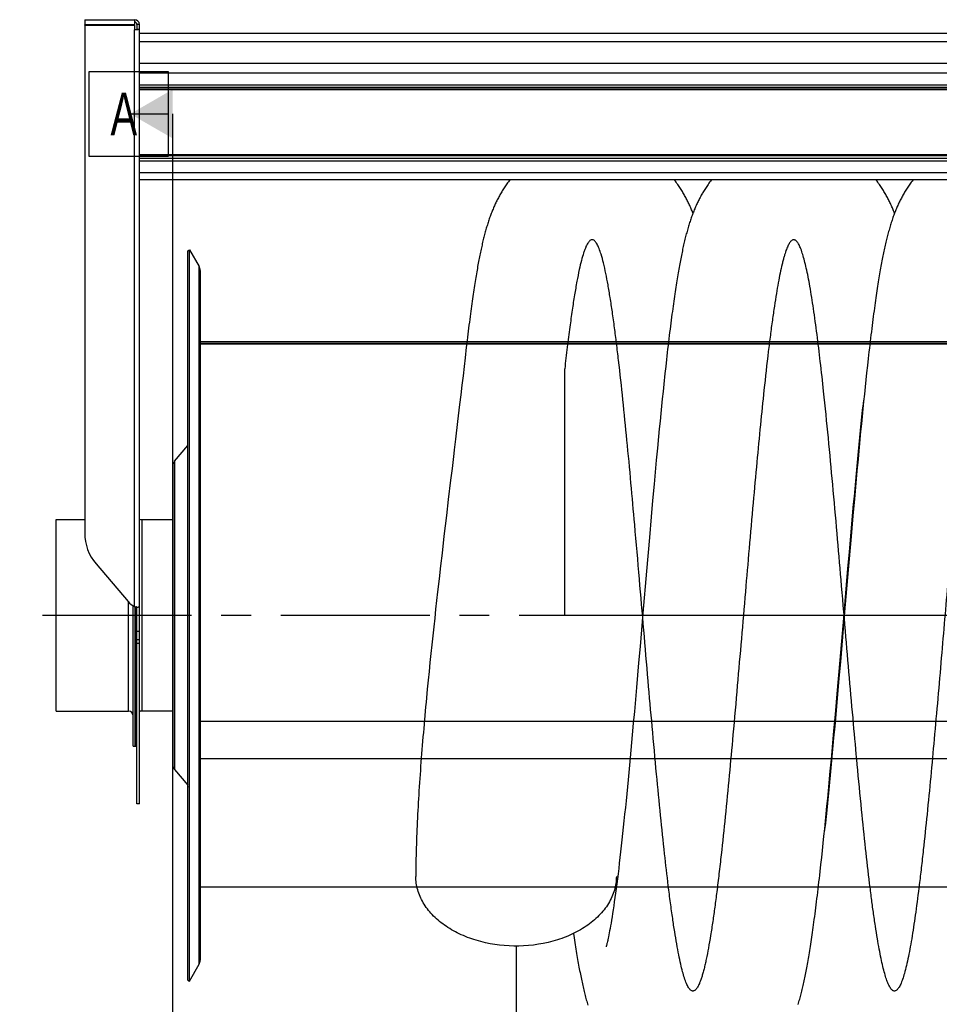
# Model space of a CAD drawing. Extents: x 0 to 594, y 0 to 420.
# Tile 13 of 19: x 229 to 305, y 255 to 336. Entities that reach past the tile are written whole.
import ezdxf

# ---------------------------------------------------------------- set-up
doc = ezdxf.new("R2010")
doc.units = 0
doc.header["$LTSCALE"] = 32.67
doc.linetypes.add('CENTER', pattern=[0.6, 0.375, -0.075, 0.075, -0.075])
for name, color, linetype in [('110528_DXF_CONTINUOUS_LINE', 7, 'CONTINUOUS'), ('110528_DXF_DIMENSION', 7, 'CONTINUOUS'), ('110534_DXF_CONTINUOUS_LINE', 7, 'CONTINUOUS'), ('110593_DXF_CONTINUOUS_LINE', 7, 'CONTINUOUS'), ('110653_DXF_CONTINUOUS_LINE', 7, 'CONTINUOUS'), ('110803_DXF_CONTINUOUS_LINE', 7, 'CONTINUOUS'), ('112850_DXF_CONTINUOUS_LINE', 7, 'CONTINUOUS'), ('ASE_125_150-10_DXF_AXIS', 7, 'CONTINUOUS'), ('HOSE_125_150DXF_CONTINUOUS', 7, 'CONTINUOUS')]:
    doc.layers.add(name, color=color, linetype=linetype)
doc.styles.get("Standard").update_dxf_attribs({"font": 'txt', "width": 0.7})

msp = doc.modelspace()

# ---------------------------------------------------------------- linework, layer by layer
at = {"layer": '110528_DXF_CONTINUOUS_LINE', "color": 7, "linetype": 'CONTINUOUS'}
for p, q in [((243.26001, 317.3611), (243.38992, 317.4361)), ((243.38992, 257.2861), (243.38992, 317.4361)), ((243.38992, 317.4361), (244.18896, 316.05213)), ((244.27604, 315.72694), (244.27604, 258.99527)), ((243.38992, 257.2861), (244.18896, 258.67008)), ((243.26001, 257.3611), (243.38992, 257.2861))]:
    msp.add_line(p, q, dxfattribs=at)
at = {"layer": '110528_DXF_CONTINUOUS_LINE', "color": 3, "linetype": 'CONTINUOUS'}
for p, q in [((243.26001, 257.3611), (243.26001, 317.3611)), ((242.18036, 300.04234), (243.26001, 301.32902)), ((242.02829, 299.62452), (242.02829, 275.09769)), ((242.18036, 274.67987), (243.26001, 273.39319))]:
    msp.add_line(p, q, dxfattribs=at)
at = {"layer": '110528_DXF_CONTINUOUS_LINE', "color": 9, "linetype": 'CONTINUOUS'}
for p, q in [((244.18896, 258.67008), (244.18896, 316.05213)), ((242.18036, 300.04234), (242.18036, 274.67987)), ((243.26001, 273.27696), (243.38992, 273.24175))]:
    msp.add_line(p, q, dxfattribs=at)
at = {"layer": '110528_DXF_CONTINUOUS_LINE', "color": 7, "linetype": 'CONTINUOUS'}
for centre, start, end in [((243.62604, 315.72713), 0, 30), ((243.62604, 258.99508), 330, 360)]:
    msp.add_arc(centre, 0.65, start, end, dxfattribs=at)
at = {"layer": '110528_DXF_CONTINUOUS_LINE', "color": 3, "linetype": 'CONTINUOUS'}
for centre, start, end in [((242.67829, 299.62452), 140, 180), ((242.67829, 275.09768), 180, 220)]:
    msp.add_arc(centre, 0.65, start, end, dxfattribs=at)
at = {"layer": '110528_DXF_DIMENSION', "color": 2, "linetype": 'CONTINUOUS'}
for p, q in [((235.15329, 325.11053), (235.15329, 332.11053)), ((235.15329, 332.11053), (241.65329, 332.11053)), ((241.65329, 332.11053), (241.65329, 325.11053)), ((238.52829, 328.61053), (241.65329, 328.61053)), ((242.02829, 246.11168), (242.02829, 328.61053)), ((241.65329, 325.11053), (235.15329, 325.11053))]:
    msp.add_line(p, q, dxfattribs=at)
msp.add_solid([(242.02829, 330.63125), (242.02829, 326.5898), (238.52829, 328.61053)], dxfattribs=at)
at = {"layer": '110534_DXF_CONTINUOUS_LINE', "color": 3, "linetype": 'CONTINUOUS'}
for p, q in [((234.77829, 336.3611), (234.77829, 335.9611)), ((234.77829, 336.3611), (238.87829, 336.3611)), ((238.87829, 336.3611), (238.87829, 335.9611)), ((234.77829, 335.9611), (238.87829, 335.9611)), ((234.77829, 335.91612), (234.77829, 294.13609)), ((234.77829, 335.91612), (238.87829, 335.91612)), ((238.87829, 335.91612), (238.87829, 335.52057)), ((239.27829, 288.03798), (239.27829, 335.9611)), ((235.71411, 291.59358), (238.34247, 288.49612)), ((238.34247, 288.49612), (238.34338, 288.49505)), ((239.27829, 271.86111), (239.27829, 288.03798))]:
    msp.add_line(p, q, dxfattribs=at)
at = {"layer": '110534_DXF_CONTINUOUS_LINE', "color": 7, "linetype": 'CONTINUOUS'}
for p, q in [((234.77829, 335.91612), (234.77829, 335.94589)), ((234.77829, 335.94589), (238.87829, 335.94589)), ((238.87829, 335.91612), (238.87829, 335.94589)), ((239.07829, 335.9611), (239.07829, 335.58011)), ((239.27829, 335.9611), (239.07829, 335.9611)), ((239.07829, 335.58011), (239.27829, 335.58011)), ((239.07829, 271.86111), (239.07829, 288.03798)), ((239.07829, 288.03798), (239.12231, 288.03796)), ((239.12231, 288.03796), (239.13763, 288.03784)), ((239.13763, 288.03784), (239.15108, 288.03763)), ((239.15108, 288.03763), (239.16252, 288.03736)), ((239.27829, 271.8611), (239.07829, 271.8611))]:
    msp.add_line(p, q, dxfattribs=at)
at = {"layer": '110534_DXF_CONTINUOUS_LINE', "color": 9, "linetype": 'CONTINUOUS'}
for p, q in [((238.87829, 288.09522), (238.87829, 335.52057)), ((239.27829, 286.04292), (239.07829, 286.04292)), ((239.27829, 285.3611), (239.07829, 285.3611)), ((239.27829, 285.05406), (239.07829, 285.05406))]:
    msp.add_line(p, q, dxfattribs=at)
at = {"layer": '110534_DXF_CONTINUOUS_LINE', "color": 7, "linetype": 'CONTINUOUS'}
msp.add_lwpolyline([(239.16252, 288.03736), (239.17186, 288.03706), (239.1735, 288.037)], dxfattribs=at)
at = {"layer": '110534_DXF_CONTINUOUS_LINE', "color": 3, "linetype": 'CONTINUOUS'}
for centre, radius, start, end in [((238.87829, 335.9611), 0.4, 0, 90), ((238.70727, 294.13876), 3.92898, 180.0388069, 220.3755039), ((239.48649, 289.46664), 1.50022, 220.3632351, 246.0836573), ((239.32463, 289.62304), 1.59167, 253.7145544, 255.8192314), ((239.35148, 289.7271), 1.69915, 255.8011258, 256.4906309), ((239.37024, 289.80692), 1.78114, 256.5038501, 260.0494178), ((239.36443, 289.77428), 1.74799, 260.0520331, 260.6091831), ((239.35888, 289.74068), 1.71393, 260.6087719, 261.1602317), ((239.34552, 289.65344), 1.62567, 261.1533276, 262.258277), ((239.31615, 289.43323), 1.40352, 262.235203, 263.9627167)]:
    msp.add_arc(centre, radius, start, end, dxfattribs=at)
at = {"layer": '110534_DXF_CONTINUOUS_LINE', "color": 7, "linetype": 'CONTINUOUS'}
msp.add_arc((238.87829, 335.9611), 0.2, 0, 90, dxfattribs=at)
for points, knots in [([(238.87829, 335.55034), (238.90381, 335.55034), (238.95033, 335.55151), (239.01487, 335.55757), (239.05161, 335.56445), (239.07829, 335.57377), (239.07829, 335.58011)], [0, 0, 0, 0, 0.37313613, 0.69088943, 0.90733876, 1, 1, 1, 1]), ([(239.07829, 288.03798), (239.07829, 288.03966), (239.06919, 288.04049), (239.05912, 288.04625), (239.03699, 288.0526), (239.02144, 288.05867), (239.01236, 288.06211)], [0, 0, 0, 0, 0.07190837, 0.2706216, 0.58538529, 1, 1, 1, 1])]:
    msp.add_open_spline(points, degree=3, knots=knots, dxfattribs=at)
at = {"layer": '110534_DXF_CONTINUOUS_LINE', "color": 3, "linetype": 'CONTINUOUS'}
for points, knots in [([(239.27829, 335.58011), (239.27829, 335.57547), (239.2677, 335.56449), (239.22866, 335.54971), (239.14721, 335.53411), (239.02404, 335.52326), (238.92934, 335.52057), (238.87829, 335.52057)], [0, 0, 0, 0, 0.03383342, 0.09542291, 0.3112148, 0.627999, 1, 1, 1, 1]), ([(239.27829, 288.03798), (239.27829, 288.03526), (239.26434, 288.03319), (239.24668, 288.03223), (239.21035, 288.03353), (239.184, 288.03587), (239.16853, 288.0375)], [0, 0, 0, 0, 0.07345742, 0.26683287, 0.57926332, 1, 1, 1, 1])]:
    msp.add_open_spline(points, degree=3, knots=knots, dxfattribs=at)
at = {"layer": '110593_DXF_CONTINUOUS_LINE', "color": 7, "linetype": 'CONTINUOUS'}
for p, q in [((262.12784, 264.9961), (244.27604, 264.9961)), ((278.52332, 264.9961), (278.42437, 264.9961))]:
    msp.add_line(p, q, dxfattribs=at)
at = {"layer": '110653_DXF_CONTINUOUS_LINE', "color": 9, "linetype": 'CONTINUOUS'}
for p, q in [((244.27604, 275.58291), (244.27604, 309.8611)), ((344.07604, 309.8611), (244.27604, 309.8611)), ((244.27604, 309.75503), (344.07604, 309.75503)), ((244.27604, 275.58291), (344.07604, 275.58291))]:
    msp.add_line(p, q, dxfattribs=at)
at = {"layer": '110653_DXF_CONTINUOUS_LINE', "color": 3, "linetype": 'CONTINUOUS'}
for p, q in [((266.22975, 309.8611), (244.27604, 309.8611)), ((244.27604, 275.58291), (262.47179, 275.58291)), ((279.02437, 275.58291), (279.65854, 275.58291)), ((296.22887, 275.58291), (296.24798, 275.58291))]:
    msp.add_line(p, q, dxfattribs=at)
at = {"layer": '110803_DXF_CONTINUOUS_LINE', "color": 7, "linetype": 'CONTINUOUS'}
for p, q in [((239.27829, 335.26199), (371.47829, 335.26199)), ((371.47829, 332.7611), (239.27829, 332.7611)), ((371.47829, 323.18088), (239.27829, 323.18088))]:
    msp.add_line(p, q, dxfattribs=at)
at = {"layer": '110803_DXF_CONTINUOUS_LINE', "color": 9, "linetype": 'CONTINUOUS'}
for p, q in [((239.27829, 334.56211), (371.47829, 334.56211)), ((371.47829, 331.95703), (239.27829, 331.95703)), ((239.27829, 331.00591), (371.47829, 331.00591)), ((239.27829, 330.8092), (371.47829, 330.8092)), ((371.47829, 330.65557), (239.27829, 330.65557)), ((371.47829, 330.59), (239.27829, 330.59)), ((371.47829, 325.23305), (239.27829, 325.23305)), ((371.47829, 325.15877), (239.27829, 325.15877)), ((371.47829, 324.95077), (239.27829, 324.95077)), ((371.47829, 324.72794), (239.27829, 324.72794)), ((371.47829, 323.77681), (239.27829, 323.77681))]:
    msp.add_line(p, q, dxfattribs=at)
at = {"layer": '112850_DXF_CONTINUOUS_LINE', "color": 7, "linetype": 'CONTINUOUS'}
for p, q in [((232.42829, 279.4861), (232.42829, 295.2361)), ((232.42829, 295.2361), (234.77829, 295.2361)), ((239.47829, 295.2361), (242.02829, 295.2361)), ((238.77829, 276.61112), (238.77829, 288.14411)), ((238.92829, 288.08153), (238.92829, 276.61113)), ((238.92829, 276.61113), (238.92829, 288.08153)), ((232.42829, 279.4861), (238.37829, 279.4861)), ((242.02829, 279.4861), (239.47829, 279.4861)), ((238.77829, 276.6111), (238.92829, 276.6111)), ((238.92829, 276.6111), (239.07829, 276.6111))]:
    msp.add_line(p, q, dxfattribs=at)
at = {"layer": '112850_DXF_CONTINUOUS_LINE', "color": 9, "linetype": 'CONTINUOUS'}
for p, q in [((239.47829, 295.2361), (239.47829, 279.4861)), ((238.37829, 279.4861), (238.37829, 288.45553))]:
    msp.add_line(p, q, dxfattribs=at)
at = {"layer": '112850_DXF_CONTINUOUS_LINE', "color": 7, "linetype": 'CONTINUOUS'}
for centre, start, end in [((239.47829, 295.6361), 240, 270), ((238.37829, 279.0861), 0, 90), ((239.47829, 279.0861), 90, 120)]:
    msp.add_arc(centre, 0.4, start, end, dxfattribs=at)
at = {"layer": 'ASE_125_150-10_DXF_AXIS', "color": 7, "linetype": 'CENTER'}
msp.add_line((380.77829, 287.3611), (229.42829, 287.3611), dxfattribs=at)
at = {"layer": 'HOSE_125_150DXF_CONTINUOUS', "color": 9, "linetype": 'CONTINUOUS'}
for p, q in [((244.27604, 264.9961), (244.27604, 309.8611)), ((344.07604, 309.8611), (244.27604, 309.8611)), ((244.27604, 309.75503), (344.07604, 309.75503)), ((366.27604, 309.7261), (244.27604, 309.7261)), ((244.27604, 309.69283), (366.27604, 309.69283)), ((274.27604, 287.3611), (274.27604, 307.62921)), ((353.07604, 287.3611), (274.27604, 287.3611)), ((244.27604, 278.66748), (366.27604, 278.66748)), ((244.27604, 275.58291), (344.07604, 275.58291)), ((366.27604, 264.9961), (244.27604, 264.9961))]:
    msp.add_line(p, q, dxfattribs=at)
at = {"layer": 'HOSE_125_150DXF_CONTINUOUS', "color": 7, "linetype": 'CONTINUOUS'}
for p, q in [((265.99603, 307.8336), (265.90915, 307.07846)), ((266.0784, 308.55719), (265.99603, 307.8336)), ((282.5868, 307.83187), (282.52335, 307.25168)), ((299.18435, 307.90491), (299.1208, 307.32519)), ((265.90915, 307.07846), (265.81931, 306.30474)), ((282.52335, 307.25168), (282.4295, 306.37405)), ((299.1208, 307.32519), (299.05796, 306.74141)), ((265.81931, 306.30474), (265.72671, 305.51322)), ((282.4295, 306.37405), (282.36751, 305.78198)), ((298.99565, 306.1524), (298.93374, 305.55758)), ((299.05796, 306.74141), (298.99565, 306.1524)), ((265.72671, 305.51322), (265.63141, 304.70407)), ((282.36751, 305.78198), (282.30573, 305.18249)), ((298.93374, 305.55758), (298.87207, 304.9557)), ((265.63141, 304.70407), (265.46648, 303.3133)), ((282.24404, 304.5748), (282.18241, 303.95891)), ((282.30573, 305.18249), (282.24404, 304.5748)), ((298.79511, 304.23006), (298.85086, 304.76046)), ((298.87207, 304.9557), (298.81054, 304.34626)), ((298.85086, 304.76046), (298.88195, 305.0525)), ((282.18241, 303.95891), (282.12086, 303.33556)), ((298.74912, 303.72931), (298.68781, 303.10532)), ((298.7391, 303.68892), (298.79511, 304.23006)), ((298.81054, 304.34626), (298.74912, 303.72931)), ((265.46648, 303.3133), (265.29395, 301.86707)), ((282.12086, 303.33556), (282.05946, 302.70561)), ((298.62634, 302.57613), (298.68283, 303.13748)), ((298.68781, 303.10532), (298.62663, 302.47481)), ((298.68283, 303.13748), (298.7391, 303.68892)), ((282.05946, 302.70561), (281.99825, 302.06975)), ((298.62663, 302.47481), (298.5656, 301.83825)), ((298.56966, 302.00536), (298.62634, 302.57613)), ((281.99825, 302.06975), (281.90684, 301.10675)), ((298.4558, 300.83732), (298.51281, 301.42561)), ((298.5656, 301.83825), (298.50474, 301.19624)), ((298.51281, 301.42561), (298.56966, 302.00536)), ((281.90684, 301.10675), (281.81592, 300.13362)), ((298.39867, 300.24108), (298.4558, 300.83732)), ((298.50474, 301.19624), (298.41376, 300.22373)), ((281.81592, 300.13362), (281.72539, 299.15064)), ((298.41376, 300.22373), (298.32311, 299.24066)), ((298.34146, 299.63728), (298.39867, 300.24108)), ((281.72539, 299.15064), (281.63514, 298.15789)), ((298.22673, 298.40816), (298.28415, 299.02623)), ((298.32311, 299.24066), (298.23275, 298.24788)), ((298.28415, 299.02623), (298.34146, 299.63728)), ((264.89073, 298.49773), (264.69852, 296.88665)), ((281.63514, 298.15789), (281.51509, 296.81949)), ((298.23275, 298.24788), (298.11267, 296.91055)), ((298.16921, 297.78329), (298.22673, 298.40816)), ((298.11158, 297.15185), (298.16921, 297.78329)), ((264.69852, 296.88665), (264.54161, 295.56468)), ((281.51509, 296.81949), (281.39533, 295.46654)), ((297.967, 295.54605), (298.05384, 296.51405)), ((298.11267, 296.91055), (297.99299, 295.5596)), ((298.05384, 296.51405), (298.11158, 297.15185)), ((264.54161, 295.56468), (264.34241, 293.8735)), ((281.39533, 295.46654), (281.2461, 293.75986)), ((297.99299, 295.5596), (297.84386, 293.85515)), ((297.87992, 294.56559), (297.967, 295.54605)), ((297.79263, 293.57404), (297.87992, 294.56559)), ((264.34241, 293.8735), (264.18132, 292.49203)), ((281.2461, 293.75986), (281.00847, 291.00679)), ((297.84386, 293.85515), (297.60617, 291.10283)), ((297.70516, 292.57284), (297.79263, 293.57404)), ((264.18132, 292.49203), (264.05997, 291.44092)), ((297.58828, 291.22511), (297.70516, 292.57284)), ((264.05997, 291.44092), (263.93849, 290.37821)), ((281.00847, 291.00679), (280.71301, 287.55365)), ((297.60617, 291.10283), (297.31074, 287.65019)), ((297.47114, 289.86525), (297.58828, 291.22511)), ((263.93849, 290.37821), (263.81723, 289.30533)), ((263.81723, 289.30533), (263.73671, 288.58538)), ((297.23606, 287.11972), (297.47114, 289.86525)), ((263.73671, 288.58538), (263.6566, 287.86241)), ((263.6566, 287.86241), (263.57698, 287.13697)), ((280.71301, 287.55365), (280.47792, 284.80813)), ((297.31074, 287.65019), (297.07553, 284.90297)), ((263.57698, 287.13697), (263.49802, 286.40973)), ((296.9407, 283.66796), (297.23606, 287.11972)), ((263.49802, 286.40973), (263.41984, 285.68106)), ((263.41984, 285.68106), (263.34258, 284.95131)), ((263.34258, 284.95131), (263.26632, 284.22076)), ((280.47792, 284.80813), (280.3608, 283.44871)), ((297.07553, 284.90297), (296.95827, 283.54157)), ((263.19115, 283.48968), (263.11714, 282.75851)), ((263.26632, 284.22076), (263.19115, 283.48968)), ((296.70322, 280.91723), (296.9407, 283.66796)), ((296.95827, 283.54157), (296.84134, 282.19287)), ((263.11714, 282.75851), (263.04439, 282.02775)), ((280.3608, 283.44871), (280.27313, 282.43721)), ((263.04439, 282.02775), (262.97307, 281.29875)), ((280.27313, 282.43721), (280.18564, 281.43389)), ((296.84134, 282.19287), (296.7539, 281.19168)), ((280.18564, 281.43389), (280.09834, 280.43991)), ((296.7539, 281.19168), (296.66668, 280.2006)), ((280.09834, 280.43991), (280.01122, 279.45643)), ((296.55414, 279.2128), (296.70322, 280.91723)), ((280.01122, 279.45643), (279.9243, 278.4846)), ((296.66668, 280.2006), (296.57969, 279.2206)), ((296.4345, 277.8616), (296.55414, 279.2128)), ((296.57969, 279.2206), (296.4929, 278.25265)), ((279.9243, 278.4846), (279.8376, 277.5256)), ((296.31448, 276.52416), (296.4345, 277.8616)), ((296.4929, 278.25265), (296.40632, 277.29779)), ((279.8376, 277.5256), (279.77993, 276.89401)), ((296.40632, 277.29779), (296.34873, 276.66909)), ((279.72237, 276.26905), (279.66492, 275.65106)), ((279.77993, 276.89401), (279.72237, 276.26905)), ((296.22417, 275.53151), (296.31448, 276.52416)), ((296.34873, 276.66909), (296.29124, 276.04705)), ((279.66492, 275.65106), (279.60759, 275.0404)), ((296.1336, 274.54859), (296.22417, 275.53151)), ((296.23387, 275.43205), (296.17664, 274.82444)), ((296.29124, 276.04705), (296.23387, 275.43205)), ((279.60759, 275.0404), (279.5504, 274.43741)), ((296.17664, 274.82444), (296.11954, 274.22457)), ((279.49337, 273.84246), (279.43648, 273.25586)), ((279.5504, 274.43741), (279.49337, 273.84246)), ((296.0427, 273.57606), (296.1336, 274.54859)), ((296.11954, 274.22457), (296.06258, 273.63278)), ((279.43648, 273.25586), (279.37976, 272.67793)), ((296.00577, 273.04939), (295.94913, 272.47475)), ((295.98187, 272.93387), (296.0427, 273.57606)), ((296.06258, 273.63278), (296.00577, 273.04939)), ((279.37976, 272.67793), (279.32321, 272.10898)), ((295.85973, 271.6661), (295.92088, 272.29702)), ((295.94913, 272.47475), (295.89266, 271.90922)), ((295.92088, 272.29702), (295.98187, 272.93387)), ((279.26685, 271.54931), (279.21068, 270.99928)), ((279.32321, 272.10898), (279.26685, 271.54931)), ((295.83637, 271.3531), (295.78027, 270.80666)), ((295.79843, 271.04159), (295.85973, 271.6661)), ((295.89266, 271.90922), (295.83637, 271.3531)), ((279.21068, 270.99928), (279.15473, 270.45934)), ((295.78027, 270.80666), (295.7244, 270.27039)), ((295.73701, 270.42402), (295.79843, 271.04159)), ((279.09903, 269.92988), (279.04358, 269.41131)), ((279.15473, 270.45934), (279.09903, 269.92988)), ((295.6138, 269.21149), (295.67548, 269.81396)), ((295.67548, 269.81396), (295.73701, 270.42402)), ((278.98844, 268.90406), (278.93363, 268.40843)), ((279.04358, 269.41131), (278.98844, 268.90406)), ((295.55191, 268.61617), (295.6138, 269.21149)), ((278.93363, 268.40843), (278.87918, 267.92486)), ((295.48963, 268.02669), (295.55191, 268.61617)), ((278.82507, 267.45307), (278.77127, 266.99309)), ((278.87918, 267.92486), (278.82507, 267.45307)), ((295.36335, 266.86232), (295.42684, 267.44247)), ((295.42684, 267.44247), (295.48963, 268.02669)), ((278.71775, 266.54464), (278.66471, 266.10944)), ((278.77127, 266.99309), (278.71775, 266.54464)), ((278.61228, 265.68841), (278.56068, 265.28334)), ((278.66471, 266.10944), (278.61228, 265.68841)), ((278.50982, 264.89312), (278.4596, 264.51713)), ((278.56068, 265.28334), (278.50982, 264.89312)), ((278.40987, 264.15393), (278.36074, 263.80443)), ((278.4596, 264.51713), (278.40987, 264.15393)), ((278.31234, 263.46926), (278.26489, 263.14961)), ((278.36074, 263.80443), (278.31234, 263.46926)), ((278.17376, 262.5614), (278.13052, 262.2945)), ((278.21864, 262.84679), (278.17376, 262.5614)), ((278.26489, 263.14961), (278.21864, 262.84679)), ((278.01215, 261.60639), (277.97684, 261.41384)), ((278.04959, 261.81711), (278.01215, 261.60639)), ((278.08909, 262.04644), (278.04959, 261.81711)), ((278.13052, 262.2945), (278.08909, 262.04644)), ((275.00339, 261.19478), (275.05443, 260.84726)), ((277.88324, 260.93373), (277.85588, 260.80225)), ((277.91249, 261.07887), (277.88324, 260.93373)), ((277.94368, 261.23854), (277.91249, 261.07887)), ((277.97684, 261.41384), (277.94368, 261.23854)), ((277.69166, 260.11797), (277.68776, 260.10496)), ((277.73971, 260.29566), (277.72522, 260.23947)), ((277.7563, 260.36223), (277.73971, 260.29566)), ((277.77495, 260.43958), (277.7563, 260.36223)), ((277.79563, 260.52829), (277.77495, 260.43958)), ((277.8183, 260.62877), (277.79563, 260.52829))]:
    msp.add_line(p, q, dxfattribs=at)
at = {"layer": 'HOSE_125_150DXF_CONTINUOUS', "color": 4, "linetype": 'CONTINUOUS'}
msp.add_line((270.27604, 260.16043), (270.27604, 86.08794), dxfattribs=at)
at = {"layer": 'HOSE_125_150DXF_CONTINUOUS', "color": 7, "linetype": 'CONTINUOUS'}
for points in [[(269.76451, 323.18088), (269.70578, 323.10557), (269.64138, 323.02099), (269.57868, 322.93667), (269.51787, 322.85295), (269.45904, 322.77006), (269.402, 322.68786), (269.34654, 322.60611), (269.29262, 322.52486), (269.24021, 322.44412), (269.18903, 322.36356), (269.13906, 322.28317), (269.09028, 322.20299), (269.04248, 322.12274), (268.99564, 322.04239), (268.94975, 321.96197), (268.90465, 321.88126), (268.86033, 321.80022), (268.81677, 321.71888), (268.77387, 321.63704), (268.73159, 321.55464), (268.68994, 321.47171), (268.64891, 321.38822), (268.60844, 321.30411), (268.56856, 321.21939), (268.52929, 321.13414), (268.49061, 321.04834), (268.45251, 320.96196), (268.415, 320.87506), (268.37807, 320.78762), (268.34171, 320.69961), (268.30591, 320.61107), (268.27065, 320.52196), (268.23593, 320.43226), (268.20172, 320.34196), (268.16801, 320.25105), (268.13479, 320.15947), (268.10203, 320.06722), (268.06971, 319.97424), (268.03783, 319.8805), (268.00637, 319.78605), (267.97532, 319.69082), (267.94467, 319.5948), (267.91442, 319.49803), (267.88457, 319.40052), (267.85508, 319.3022), (267.82594, 319.20306), (267.79715, 319.10306), (267.76867, 319.00216), (267.7405, 318.90035), (267.71262, 318.7976), (267.68502, 318.69385), (267.65768, 318.5891), (267.63059, 318.48332), (267.60374, 318.37646), (267.57709, 318.2684), (267.55063, 318.15913), (267.52434, 318.04858), (267.4982, 317.93662), (267.47218, 317.82319), (267.44628, 317.70826), (267.42047, 317.59173), (267.39475, 317.47353), (267.36911, 317.35364), (267.34352, 317.23197), (267.31798, 317.10849), (267.29249, 316.98313), (267.26701, 316.85579), (267.24155, 316.72641), (267.21609, 316.59495), (267.19061, 316.4613), (267.16511, 316.32541), (267.13958, 316.18724), (267.114, 316.04661), (267.08836, 315.90349), (267.06265, 315.75782), (267.03686, 315.60944), (267.01097, 315.45829), (266.98498, 315.30432), (266.95888, 315.14738), (266.93266, 314.98744), (266.90631, 314.82442), (266.87981, 314.65815), (266.85316, 314.48854), (266.82636, 314.31558), (266.79938, 314.13909), (266.77224, 313.95904), (266.74492, 313.77535), (266.71739, 313.58781), (266.68967, 313.39637), (266.66174, 313.20095), (266.63357, 313.00129), (266.60516, 312.79731), (266.57651, 312.58897), (266.5476, 312.37602), (266.51843, 312.1584), (266.48899, 311.93603), (266.45926, 311.70867), (266.42923, 311.47623), (266.39891, 311.23866), (266.36827, 310.99569), (266.33731, 310.74726), (266.30604, 310.49328), (266.27441, 310.23347), (266.24244, 309.96775), (266.21012, 309.69604), (266.17743, 309.41807), (266.14436, 309.13372), (266.11091, 308.84295), (266.0784, 308.55719)], [(286.35427, 323.18088), (286.33457, 323.15598), (286.26917, 323.07131), (286.20535, 322.98668), (286.1431, 322.90216), (286.08254, 322.81799), (286.02369, 322.73428), (285.96645, 322.65098), (285.9108, 322.56813), (285.85677, 322.48588), (285.80425, 322.40413), (285.75295, 322.3225), (285.70285, 322.24101), (285.65391, 322.15967), (285.60589, 322.07811), (285.55873, 321.99626), (285.51246, 321.91419), (285.46694, 321.8317), (285.42215, 321.74874), (285.3781, 321.66534), (285.33471, 321.58141), (285.29198, 321.49691), (285.2499, 321.41186), (285.20844, 321.3262), (285.16759, 321.2399), (285.12733, 321.15297), (285.0877, 321.06545), (285.04867, 320.97734), (285.01023, 320.88859), (284.97236, 320.79921), (284.93506, 320.70916), (284.89828, 320.61839), (284.86204, 320.52691), (284.82629, 320.43463), (284.79102, 320.34156), (284.75624, 320.2477), (284.72193, 320.15302), (284.68807, 320.05747), (284.65467, 319.96113), (284.62172, 319.86393), (284.58919, 319.76584), (284.55709, 319.66692), (284.52541, 319.56712), (284.49413, 319.46641), (284.46324, 319.36481), (284.43273, 319.26229), (284.40258, 319.1588), (284.37278, 319.05437), (284.34333, 318.94896), (284.31419, 318.84253), (284.28537, 318.73507), (284.25684, 318.62656), (284.2286, 318.51694), (284.20061, 318.4062), (284.17289, 318.29433), (284.1454, 318.18125), (284.11811, 318.06681), (284.09099, 317.95098), (284.06404, 317.83371), (284.03722, 317.71482), (284.0105, 317.59424), (283.98389, 317.47196), (283.95735, 317.34781), (283.93087, 317.22172), (283.90443, 317.09367), (283.87803, 316.96354), (283.85165, 316.83131), (283.82529, 316.69691), (283.79891, 316.56017), (283.77251, 316.42105), (283.74608, 316.27949), (283.71959, 316.13533), (283.69303, 315.9885), (283.66641, 315.83896), (283.6397, 315.68654), (283.61288, 315.53117), (283.58597, 315.3728), (283.55894, 315.21132), (283.53179, 315.04665), (283.50452, 314.87874), (283.4771, 314.70747), (283.44955, 314.5328), (283.42186, 314.35466), (283.39399, 314.17287), (283.36597, 313.98744), (283.33778, 313.79824), (283.30937, 313.60495), (283.28075, 313.40753), (283.25191, 313.20589), (283.2228, 312.99958), (283.19342, 312.78852), (283.16376, 312.57263), (283.13377, 312.35148), (283.10346, 312.12497), (283.07281, 311.89301), (283.04178, 311.65515), (283.01033, 311.41094), (282.9785, 311.16064), (282.94637, 310.90484), (282.91392, 310.64321), (282.88118, 310.37594), (282.84833, 310.10458), (282.81538, 309.82912), (282.78232, 309.54954), (282.74934, 309.2675), (282.71647, 308.98316), (282.68367, 308.69645), (282.65111, 308.40877), (282.5868, 307.83187)], [(284.82922, 320.44221), (284.82269, 320.45933), (284.78811, 320.54809), (284.75297, 320.63638), (284.71725, 320.72418), (284.6809, 320.81161), (284.64387, 320.89878), (284.60617, 320.98563), (284.56782, 321.07206), (284.5288, 321.15811), (284.4891, 321.24377), (284.44877, 321.3289), (284.4078, 321.41351), (284.36618, 321.49764), (284.32393, 321.58119), (284.2811, 321.6641), (284.23761, 321.74647), (284.19335, 321.82853), (284.14833, 321.91023), (284.1025, 321.99162), (284.05568, 322.07299), (284.00788, 322.15432), (283.95904, 322.23562), (283.90893, 322.31725), (283.85749, 322.39922), (283.80471, 322.48149), (283.7504, 322.56428), (283.69443, 322.6477), (283.63684, 322.73158), (283.57768, 322.8158), (283.51689, 322.90034), (283.45446, 322.98516), (283.3905, 323.07002), (283.32499, 323.15487), (283.30442, 323.18088)], [(302.94363, 323.18088), (302.92778, 323.16088), (302.86235, 323.07626), (302.79871, 322.99198), (302.73678, 322.90801), (302.67658, 322.82448), (302.61814, 322.74148), (302.56135, 322.65899), (302.50612, 322.57694), (302.45243, 322.49538), (302.40022, 322.41432), (302.34931, 322.33352), (302.29971, 322.25309), (302.25135, 322.17295), (302.2039, 322.09264), (302.15732, 322.01212), (302.11163, 321.93141), (302.06656, 321.85009), (302.02203, 321.768), (301.9781, 321.68527), (301.93478, 321.60188), (301.89203, 321.51779), (301.84986, 321.43301), (301.80834, 321.34768), (301.76746, 321.26182), (301.72721, 321.17537), (301.68755, 321.08831), (301.64849, 321.00065), (301.61, 320.91232), (301.57203, 320.82325), (301.53457, 320.73339), (301.49761, 320.64272), (301.46111, 320.55115), (301.42504, 320.45861), (301.38939, 320.36508), (301.35417, 320.27057), (301.31935, 320.17499), (301.28491, 320.07832), (301.25091, 319.9807), (301.21732, 319.88209), (301.18413, 319.78243), (301.15139, 319.68186), (301.11907, 319.58039), (301.08715, 319.47792), (301.05562, 319.37448), (301.02448, 319.27003), (300.99369, 319.16452), (300.96327, 319.05801), (300.9332, 318.95047), (300.90346, 318.84185), (300.87405, 318.73216), (300.84495, 318.62139), (300.81615, 318.50947), (300.78762, 318.39638), (300.75935, 318.28211), (300.73134, 318.16661), (300.70353, 318.04973), (300.67593, 317.93145), (300.64851, 317.81173), (300.62124, 317.6904), (300.59409, 317.5674), (300.56707, 317.4427), (300.54012, 317.31611), (300.51325, 317.1876), (300.48644, 317.0571), (300.45965, 316.92442), (300.43286, 316.78949), (300.40609, 316.65228), (300.37929, 316.51265), (300.35248, 316.37054), (300.32563, 316.22591), (300.29872, 316.07856), (300.27175, 315.92845), (300.24471, 315.77553), (300.21756, 315.61959), (300.19032, 315.46059), (300.16296, 315.29846), (300.13546, 315.13297), (300.10782, 314.96404), (300.08002, 314.79163), (300.05205, 314.61552), (300.02389, 314.43562), (299.99556, 314.25189), (299.96702, 314.06414), (299.93828, 313.87234), (299.90933, 313.67637), (299.88014, 313.47601), (299.8507, 313.27114), (299.82102, 313.06172), (299.7911, 312.84765), (299.76094, 312.62887), (299.73053, 312.4053), (299.69984, 312.17676), (299.66889, 311.94318), (299.63767, 311.70449), (299.60617, 311.46057), (299.57436, 311.2111), (299.54227, 310.95625), (299.51, 310.6967), (299.47752, 310.43227), (299.44485, 310.16306), (299.41213, 309.89027), (299.37936, 309.61389), (299.34655, 309.33394), (299.31384, 309.05171), (299.28123, 308.76738), (299.24872, 308.48088), (299.18435, 307.90491)], [(301.41877, 320.44217), (301.41596, 320.44956), (301.38157, 320.53805), (301.3466, 320.6261), (301.31106, 320.71368), (301.27483, 320.80108), (301.23782, 320.88841), (301.20007, 320.97559), (301.1616, 321.0625), (301.12236, 321.14921), (301.08236, 321.2357), (301.04166, 321.32178), (301.00024, 321.40748), (300.95808, 321.49281), (300.91528, 321.57754), (300.87187, 321.66161), (300.8278, 321.74513), (300.78306, 321.8281), (300.73769, 321.91042), (300.69163, 321.99221), (300.64468, 322.0738), (300.59684, 322.15517), (300.54807, 322.23634), (300.49812, 322.3177), (300.44696, 322.39923), (300.39456, 322.48092), (300.3406, 322.56319), (300.28498, 322.64613), (300.22771, 322.72959), (300.16874, 322.81359), (300.10791, 322.89825), (300.04528, 322.98338), (299.98108, 323.06859), (299.91529, 323.15385), (299.89392, 323.18088)], [(265.29395, 301.86707), (265.18702, 300.97312), (265.15084, 300.6709)], [(265.15084, 300.6709), (265.00361, 299.44122), (264.89073, 298.49773)], [(262.97307, 281.29875), (262.93801, 280.93512), (262.90341, 280.57244), (262.86929, 280.21078), (262.83565, 279.85016), (262.80254, 279.49089), (262.76999, 279.13313), (262.73799, 278.7768), (262.70654, 278.4219), (262.67568, 278.06852), (262.64539, 277.71666), (262.61567, 277.36615), (262.58652, 277.01706), (262.55795, 276.66941), (262.52996, 276.32304), (262.50253, 275.97793), (262.47571, 275.63417), (262.4495, 275.29175), (262.42391, 274.95061), (262.39897, 274.61089), (262.3747, 274.27282), (262.35112, 273.93642), (262.32823, 273.60175), (262.30608, 273.26902), (262.28466, 272.93827), (262.264, 272.60953), (262.24412, 272.28298), (262.22503, 271.95875), (262.20674, 271.63677), (262.18925, 271.31692), (262.17256, 270.99927), (262.15669, 270.68382), (262.14165, 270.37031), (262.12744, 270.05876), (262.11409, 269.74923), (262.10161, 269.44151), (262.09001, 269.13566), (262.07931, 268.83169), (262.06951, 268.52939), (262.06065, 268.22881), (262.05273, 267.92999), (262.04579, 267.63271), (262.03984, 267.33699), (262.03492, 267.0429), (262.03105, 266.75025), (262.02826, 266.459), (262.02658, 266.16928), (262.02604, 265.89223)], [(295.7244, 270.27039), (295.66878, 269.74469), (295.66101, 269.67211)], [(293.49219, 255.36467), (293.52326, 255.46923), (293.55398, 255.57488), (293.58434, 255.68154), (293.61435, 255.78924), (293.64404, 255.89805), (293.67341, 256.00796), (293.70248, 256.11901), (293.73128, 256.23125), (293.75979, 256.34465), (293.78803, 256.45918), (293.81602, 256.57495), (293.84379, 256.69208), (293.87137, 256.81062), (293.89876, 256.9306), (293.92601, 257.0522), (293.95313, 257.17546), (293.98014, 257.30044), (294.00706, 257.42732), (294.03393, 257.55617), (294.06074, 257.68703), (294.08752, 257.82005), (294.11429, 257.9553), (294.14105, 258.09282), (294.16783, 258.23277), (294.19463, 258.37519), (294.22147, 258.52014), (294.24837, 258.66782), (294.27534, 258.8183), (294.30239, 258.97161), (294.32954, 259.12797), (294.35681, 259.28743), (294.38418, 259.45006), (294.41171, 259.61606), (294.43938, 259.78552), (294.4672, 259.95848), (294.4952, 260.13516), (294.52338, 260.31565), (294.55175, 260.50001), (294.58032, 260.68844), (294.60911, 260.88104), (294.63812, 261.07786), (294.66735, 261.27906), (294.69682, 261.48468), (294.72652, 261.69482), (294.75647, 261.90962), (294.78667, 262.12915), (294.81712, 262.3535), (294.84784, 262.58281), (294.87884, 262.81719), (294.9101, 263.05668), (294.94164, 263.30136), (294.97348, 263.55155), (295.00559, 263.80708), (295.03787, 264.06724), (295.07036, 264.33221), (295.10302, 264.6019), (295.13573, 264.87511), (295.16848, 265.15185), (295.20127, 265.4321), (295.23397, 265.7146), (295.26655, 265.99919), (295.29903, 266.28592), (295.36335, 266.86232)], [(275.05443, 260.84726), (275.08406, 260.64964), (275.11343, 260.45667), (275.14253, 260.26828), (275.17137, 260.08435), (275.20002, 259.90433), (275.2285, 259.72813), (275.2568, 259.55568), (275.28499, 259.38654), (275.3131, 259.22057), (275.34111, 259.0578), (275.36905, 258.89802), (275.39694, 258.74117), (275.42477, 258.5872), (275.45257, 258.43596), (275.48034, 258.2874), (275.5081, 258.14146), (275.53587, 257.99793), (275.56367, 257.85676), (275.5915, 257.71791), (275.61942, 257.58116), (275.64742, 257.44644), (275.67552, 257.31373), (275.70375, 257.18287), (275.73214, 257.05375), (275.76069, 256.92639), (275.7894, 256.80081), (275.81828, 256.67695), (275.84734, 256.55477), (275.87659, 256.43426), (275.90603, 256.3154), (275.9357, 256.1981), (275.96559, 256.08232), (275.99573, 255.96801), (276.02614, 255.85512), (276.05684, 255.74358), (276.08784, 255.63335), (276.11916, 255.52436), (276.15082, 255.41661), (276.18286, 255.30996)], [(277.85588, 260.80225), (277.83036, 260.6835), (277.8183, 260.62877)], [(277.72522, 260.23947), (277.71287, 260.1932), (277.70751, 260.17359), (277.70269, 260.1563), (277.69844, 260.14129), (277.69476, 260.12852), (277.69166, 260.11797)]]:
    msp.add_lwpolyline(points, dxfattribs=at)
at = {"layer": 'HOSE_125_150DXF_CONTINUOUS', "color": 9, "linetype": 'CONTINUOUS'}
msp.add_open_spline([(353.07604, 264.037), (353.00286, 263.4752), (352.85824, 262.41511), (352.65879, 261.11546), (352.49348, 260.15655), (352.3688, 259.49414), (352.24426, 258.89433), (352.11989, 258.35849), (351.99568, 257.88781), (351.87177, 257.48314), (351.74821, 257.14522), (351.6391, 256.90467), (351.54781, 256.74562), (351.48028, 256.64809), (351.41259, 256.57045), (351.34441, 256.51265), (351.27524, 256.47493), (351.20471, 256.45829), (351.13377, 256.46387), (351.06599, 256.49045), (351.00128, 256.53473), (350.91155, 256.62124), (350.80257, 256.7774), (350.6796, 257.01919), (350.55178, 257.33925), (350.42059, 257.74165), (350.28635, 258.22963), (350.15179, 258.79422), (349.96229, 259.69428), (349.73063, 261.00027), (349.45416, 262.83448), (349.17027, 265.00151), (348.79929, 268.17761), (348.35011, 272.55365), (347.83172, 278.16844), (347.28527, 284.46933), (346.82637, 289.87291), (346.44952, 294.22363), (346.17249, 297.34834), (345.88838, 300.4397), (345.59664, 303.45505), (345.30512, 306.27111), (345.05488, 308.49202), (344.85041, 310.15948), (344.69427, 311.35484), (344.53415, 312.49387), (344.38116, 313.49159), (344.24125, 314.32585), (344.11654, 315.00929), (343.99195, 315.63061), (343.86465, 316.20122), (343.73433, 316.71602), (343.60026, 317.17), (343.46664, 317.54586), (343.34984, 317.8077), (343.254, 317.97513), (343.18647, 318.07295), (343.11878, 318.15088), (343.05062, 318.20896), (342.98146, 318.24696), (342.91095, 318.2639), (342.84, 318.2586), (342.76779, 318.23055), (342.69493, 318.17865), (342.62149, 318.10236), (342.54837, 318.00286), (342.444, 317.82717), (342.31731, 317.54572), (342.17764, 317.14945), (342.04075, 316.68012), (341.90632, 316.14339), (341.77162, 315.53086), (341.63239, 314.82193), (341.48947, 314.01418), (341.28624, 312.75175), (341.03611, 310.98126), (340.74576, 308.6416), (340.45029, 305.99903), (340.14143, 302.99006), (339.7444, 298.83798), (339.25986, 293.39367), (338.69977, 286.82738), (338.21268, 281.13653), (337.80327, 276.546), (337.49522, 273.2409), (337.19005, 270.16192), (336.94027, 267.82023), (336.7364, 266.04444), (336.58013, 264.75621), (336.41983, 263.51672), (336.25873, 262.36172), (336.1018, 261.32663), (335.94619, 260.3885), (335.78681, 259.52444), (335.62291, 258.743), (335.45943, 258.07383), (335.31564, 257.58298), (335.19552, 257.2441), (335.10651, 257.02742), (335.01761, 256.84527), (334.92039, 256.68422), (334.82671, 256.56919), (334.73646, 256.50094), (334.67253, 256.47064), (334.60769, 256.45838), (334.51779, 256.4673), (334.4285, 256.51831), (334.34653, 256.5975), (334.24946, 256.72004), (334.13217, 256.9276), (333.99894, 257.23928), (333.86525, 257.62958), (333.73113, 258.09779), (333.59667, 258.64301), (333.46194, 259.26384), (333.32271, 259.98111), (333.17978, 260.79721), (332.97663, 262.07052), (332.73547, 263.79007), (332.46075, 266.00401), (332.18328, 268.46868), (331.89844, 271.2176), (331.60663, 274.22995), (331.31466, 277.40491), (331.01846, 280.74889), (330.70986, 284.32089), (330.3202, 288.8866), (329.84491, 294.43432), (329.37273, 299.69279), (328.97387, 303.78699), (328.6791, 306.61046), (328.37418, 309.28174), (328.06823, 311.66579), (327.76407, 313.70073), (327.51158, 315.11909), (327.30198, 316.09132), (327.14759, 316.71025), (327.01091, 317.16993), (326.89491, 317.49258), (326.81438, 317.68782), (326.7359, 317.85079), (326.65999, 317.98321), (326.58401, 318.09044), (326.50607, 318.17428), (326.42479, 318.23346), (326.33789, 318.26389), (326.24936, 318.26021), (326.16312, 318.22301), (326.07954, 318.15557), (325.99705, 318.05891), (325.91488, 317.9329), (325.82992, 317.77199), (325.74277, 317.57404), (325.61644, 317.2381), (325.48092, 316.79136), (325.33529, 316.22162), (325.14535, 315.37141), (324.90387, 314.07388), (324.62096, 312.2503), (324.33109, 310.0832), (324.04048, 307.63496), (323.74484, 304.89526), (323.43597, 301.8005), (323.0234, 297.39397), (322.62226, 292.81502), (322.22022, 288.11981), (321.90816, 284.46254), (321.58768, 280.75057), (321.2679, 277.14054), (320.9313, 273.50294), (320.60551, 270.19965), (320.29009, 267.26014), (320.03952, 265.13386), (319.83457, 263.55032), (319.67854, 262.42621), (319.51859, 261.36378), (319.35766, 260.39347), (319.20091, 259.54529), (319.04596, 258.80049), (318.88756, 258.14056), (318.74563, 257.64549), (318.62981, 257.30863), (318.54752, 257.09862), (318.46533, 256.91814), (318.38144, 256.76406), (318.29541, 256.63791), (318.20585, 256.54176), (318.11421, 256.47968), (318.02292, 256.45597), (317.93743, 256.46763), (317.85871, 256.50623), (317.78175, 256.5704), (317.70289, 256.66276), (317.62233, 256.78556), (317.5045, 257.00785), (317.36196, 257.3634), (317.1995, 257.8803), (317.0306, 258.53461), (316.85703, 259.33074), (316.68478, 260.24339), (316.51646, 261.2462), (316.34657, 262.36312), (316.17213, 263.61809), (315.92558, 265.54204), (315.6104, 268.28826), (315.19365, 272.34283), (314.71961, 277.423), (314.20075, 283.36662), (313.74942, 288.67424), (313.37398, 293.03821), (313.08895, 296.28374), (312.81121, 299.34491), (312.53465, 302.26529), (312.25116, 305.08991), (311.96001, 307.77624), (311.66927, 310.20985), (311.41786, 312.07717), (311.21147, 313.43426), (311.05584, 314.3687), (310.91983, 315.10302), (310.80609, 315.65744), (310.70821, 316.10162), (310.59411, 316.57071), (310.45993, 317.04705), (310.32616, 317.44551), (310.20805, 317.72996), (310.1091, 317.91874), (310.03604, 318.03459), (309.96286, 318.12714), (309.88919, 318.19651), (309.81435, 318.24253), (309.73765, 318.26398), (309.66018, 318.25904), (309.58415, 318.22816), (309.50987, 318.17321), (309.43646, 318.09499), (309.36336, 317.99354), (309.25905, 317.81518), (309.1324, 317.53051), (309.01682, 317.19973), (308.92139, 316.8852), (308.81564, 316.50227), (308.67993, 315.94104), (308.51933, 315.17236), (308.30353, 313.99762), (308.04802, 312.36448), (307.75349, 310.18), (307.44502, 307.58988), (307.1343, 304.6948), (306.8145, 301.46742), (306.49388, 298.02472), (306.15581, 294.22509), (305.74717, 289.49236), (305.26022, 283.76378), (304.70215, 277.35099), (304.20866, 272.08037), (303.84117, 268.55187), (303.62504, 266.62257), (303.42237, 264.91319), (303.18095, 263.04361), (302.92909, 261.34445), (302.72163, 260.13245), (302.56637, 259.3179), (302.40756, 258.58456), (302.24751, 257.95303), (302.09165, 257.44324), (301.95862, 257.09292), (301.84691, 256.8616), (301.76476, 256.72117), (301.6825, 256.61019), (301.5996, 256.52848), (301.51485, 256.47623), (301.42709, 256.45575), (301.33892, 256.46982), (301.25063, 256.518), (301.16232, 256.60083), (301.07329, 256.71937), (300.98442, 256.87237), (300.87132, 257.11127), (300.74092, 257.45908), (300.59605, 257.93436), (300.45071, 258.50026), (300.30266, 259.16568), (300.15259, 259.93128), (299.9958, 260.82474), (299.83481, 261.83997), (299.67476, 262.94563), (299.51867, 264.10999), (299.29981, 265.85404), (299.02332, 268.28037), (298.68552, 271.54588), (298.35776, 274.97102), (298.02911, 278.59278), (297.70847, 282.25558), (297.37054, 286.19704), (297.03288, 290.15647), (296.68615, 294.17275), (296.34029, 298.06573), (295.97642, 301.96269), (295.63766, 305.33368), (295.3246, 308.17148), (295.04976, 310.44276), (294.76879, 312.50656), (294.51824, 314.08883), (294.31359, 315.19161), (294.16771, 315.89231), (294.0222, 316.50491), (293.87561, 317.03278), (293.74687, 317.41653), (293.63961, 317.67797), (293.56196, 317.84145), (293.48241, 317.98179), (293.40021, 318.09716), (293.3283, 318.17203), (293.27026, 318.21499), (293.21911, 318.24343), (293.1552, 318.26313), (293.07771, 318.2604), (293.00154, 318.23169), (292.92714, 318.17892), (292.85365, 318.10294), (292.7484, 317.95998), (292.65206, 317.77635), (292.55808, 317.55837), (292.48207, 317.35651), (292.40596, 317.12964), (292.3274, 316.86988), (292.24675, 316.57593), (292.13226, 316.11898), (291.99594, 315.50006), (291.84073, 314.69785), (291.68393, 313.79394), (291.52293, 312.76836), (291.35813, 311.61978), (291.19322, 310.37578), (290.95587, 308.45582), (290.68097, 305.99571), (290.37076, 302.96109), (290.07473, 299.87205), (289.7659, 296.48346), (289.45396, 292.93025), (289.13348, 289.20039), (288.81306, 285.44312), (288.47554, 281.5159), (288.146, 277.77382), (287.81611, 274.18129), (287.49723, 270.89687), (287.21375, 268.19561), (286.97919, 266.13529), (286.80464, 264.69718), (286.63463, 263.39208), (286.46582, 262.19182), (286.29283, 261.06815), (286.1149, 260.03186), (285.96193, 259.24722), (285.83815, 258.68419), (285.7466, 258.30151), (285.65275, 257.9453), (285.55614, 257.61809), (285.4597, 257.33097), (285.35093, 257.05296), (285.24578, 256.83398), (285.14104, 256.67264), (285.0678, 256.58351), (284.99402, 256.51753), (284.91894, 256.47497), (284.84199, 256.45727), (284.76346, 256.46625), (284.68544, 256.50247), (284.60841, 256.56481), (284.53219, 256.6522), (284.45362, 256.76863), (284.37313, 256.91614), (284.25603, 257.17295), (284.11921, 257.55485), (283.96546, 258.08389), (283.8092, 258.72125), (283.64866, 259.48104), (283.48438, 260.36618), (283.31987, 261.35741), (283.14996, 262.48538), (282.97552, 263.75116), (282.74954, 265.52762), (282.47342, 267.91972), (282.15311, 270.97794), (281.81514, 274.46513), (281.47792, 278.16), (281.13128, 282.112), (280.78446, 286.15737), (280.41911, 290.44111), (280.07066, 294.47215), (279.73043, 298.28257), (279.41119, 301.70204), (279.07537, 305.0722), (278.7867, 307.7237), (278.54982, 309.70305), (278.38077, 311.026), (278.20745, 312.2821), (278.02922, 313.46037), (277.85123, 314.51824), (277.66971, 315.47143), (277.48443, 316.30808), (277.30083, 316.99196), (277.14597, 317.44962), (277.02922, 317.72525), (276.94527, 317.89319), (276.85928, 318.03345), (276.77009, 318.14403), (276.67963, 318.22056), (276.58559, 318.26187), (276.48856, 318.26295), (276.39429, 318.22367), (276.30369, 318.14897), (276.21123, 318.03623), (276.11695, 317.88219), (276.0208, 317.68476), (275.92449, 317.44673), (275.79409, 317.06998), (275.63833, 316.51975), (275.45529, 315.73932), (275.26731, 314.79419), (275.07484, 313.68156), (274.88204, 312.42648), (274.68281, 310.99162), (274.47829, 309.37771), (274.34377, 308.22757), (274.27604, 307.62921)], degree=3, knots=[0, 0, 0, 0, 0.00291047, 0.0054961, 0.00675421, 0.00790908, 0.00895865, 0.00990101, 0.01073463, 0.01145899, 0.01207433, 0.01258205, 0.01281345, 0.01301561, 0.0131905, 0.01334119, 0.01347248, 0.01359161, 0.01370815, 0.01383231, 0.01396119, 0.01410865, 0.01447038, 0.01493231, 0.01550048, 0.01623891, 0.0171056, 0.01809978, 0.01922009, 0.02183032, 0.02491213, 0.02874864, 0.0330573, 0.04133893, 0.05134651, 0.06202397, 0.07382921, 0.07920565, 0.08445813, 0.08994437, 0.09515341, 0.10002079, 0.10448818, 0.10663459, 0.10865093, 0.11068105, 0.11254341, 0.11383616, 0.1150265, 0.11611224, 0.1170913, 0.1180296, 0.11883984, 0.11952209, 0.12007783, 0.12030968, 0.12051226, 0.12068752, 0.12083852, 0.12097003, 0.12108927, 0.12120578, 0.12132979, 0.1214825, 0.1216616, 0.12187169, 0.12211551, 0.12271017, 0.12345318, 0.12427291, 0.1252207, 0.12629515, 0.12749445, 0.1289319, 0.13050895, 0.13406313, 0.13811675, 0.14262011, 0.14772282, 0.15365545, 0.16404728, 0.17580163, 0.18751024, 0.1933891, 0.19947759, 0.20456267, 0.20928383, 0.21157535, 0.2137451, 0.21595014, 0.2179958, 0.2197359, 0.22132821, 0.22288082, 0.22424925, 0.22542938, 0.22641889, 0.22687514, 0.2272758, 0.22762182, 0.22791496, 0.22824204, 0.22837522, 0.22849325, 0.22860228, 0.22871004, 0.22895108, 0.22911059, 0.22929573, 0.22975159, 0.23033005, 0.23103549, 0.23186947, 0.23283139, 0.23391977, 0.23513275, 0.23658468, 0.2381758, 0.24175653, 0.24550405, 0.2496362, 0.25449779, 0.25970122, 0.26518355, 0.27087694, 0.27694711, 0.28360194, 0.29441712, 0.30555119, 0.31072407, 0.31554924, 0.32013457, 0.32453581, 0.32789621, 0.33070393, 0.3319348, 0.33300478, 0.33398041, 0.33439672, 0.33476569, 0.33506486, 0.33532536, 0.33554895, 0.33573853, 0.33591126, 0.33606055, 0.3362025, 0.33635557, 0.33653483, 0.33674978, 0.33700586, 0.3373062, 0.33768358, 0.33811624, 0.33914929, 0.34007965, 0.34113695, 0.34362401, 0.34685801, 0.35061624, 0.35485533, 0.35952308, 0.3647721, 0.37083253, 0.38225917, 0.38838499, 0.39504095, 0.40111556, 0.407525, 0.4136589, 0.41988238, 0.42457676, 0.42884626, 0.43088073, 0.43277946, 0.43467629, 0.43639997, 0.43783195, 0.43910706, 0.44030765, 0.4413178, 0.44175122, 0.44213713, 0.44247614, 0.44276932, 0.44303744, 0.44325853, 0.44344081, 0.44359886, 0.44373086, 0.44387535, 0.44404344, 0.44424226, 0.44449723, 0.44479639, 0.44553344, 0.44646062, 0.4475788, 0.44900366, 0.4506459, 0.45234952, 0.45422709, 0.45644957, 0.45885837, 0.46419146, 0.47064943, 0.4797969, 0.49040234, 0.50129896, 0.50716152, 0.51290372, 0.51803601, 0.5229519, 0.52797332, 0.53261938, 0.53683271, 0.54056382, 0.54229809, 0.54388431, 0.54543017, 0.54613427, 0.54679167, 0.54776669, 0.54861395, 0.54933312, 0.54992503, 0.55019368, 0.55042721, 0.55062766, 0.5507983, 0.55094451, 0.55107476, 0.55120089, 0.55133588, 0.55149053, 0.55167207, 0.55188489, 0.55213161, 0.55273236, 0.55348156, 0.55393075, 0.55442072, 0.55552219, 0.55689623, 0.5584544, 0.56165754, 0.56538687, 0.56977753, 0.57505707, 0.58034465, 0.58643825, 0.59281933, 0.59994112, 0.61084164, 0.62235426, 0.63300931, 0.6380357, 0.6405786, 0.64298242, 0.64687854, 0.6502624, 0.65180578, 0.65319508, 0.65452189, 0.6556599, 0.65654084, 0.65725943, 0.6575821, 0.65785952, 0.65809406, 0.65828986, 0.65845419, 0.65859936, 0.65874277, 0.65890236, 0.65910886, 0.6593601, 0.65966159, 0.66001637, 0.66071683, 0.66156737, 0.66256798, 0.66371754, 0.66506895, 0.66657547, 0.66837733, 0.67034934, 0.67231453, 0.67441226, 0.67937904, 0.6848593, 0.69127715, 0.69705489, 0.70354137, 0.71016555, 0.71737719, 0.72395552, 0.73087468, 0.73745492, 0.7440619, 0.74827907, 0.75212147, 0.75581471, 0.75897853, 0.76034992, 0.76157627, 0.76265498, 0.76358391, 0.76439, 0.76473241, 0.76503506, 0.7653192, 0.76556001, 0.76576128, 0.76584917, 0.76593005, 0.76606124, 0.7661872, 0.76632095, 0.76647345, 0.76665218, 0.76686179, 0.76738358, 0.7677124, 0.76808148, 0.76849114, 0.76894153, 0.76947542, 0.7700569, 0.77136134, 0.77273048, 0.77425416, 0.77607403, 0.77806338, 0.78021494, 0.78252048, 0.78800159, 0.7929312, 0.79819105, 0.80394318, 0.8104111, 0.81651476, 0.82317475, 0.829783, 0.83676397, 0.84247289, 0.8483161, 0.85371588, 0.85642571, 0.85896865, 0.86115785, 0.86318682, 0.86519518, 0.8669981, 0.86858805, 0.86930136, 0.86995939, 0.87060932, 0.87119348, 0.87171183, 0.87216463, 0.87272703, 0.8729555, 0.87315133, 0.87331802, 0.87346129, 0.87359014, 0.87371677, 0.87385989, 0.87402597, 0.87422239, 0.87445356, 0.87474623, 0.87508467, 0.87590262, 0.8768272, 0.87791421, 0.87927293, 0.88081607, 0.88253864, 0.88443447, 0.88667585, 0.88910252, 0.89363392, 0.89904576, 0.90489887, 0.91163207, 0.91810586, 0.92527894, 0.93249014, 0.94019212, 0.94606432, 0.95214283, 0.95783493, 0.96346307, 0.96584418, 0.96807571, 0.97031449, 0.972358, 0.97419733, 0.97582503, 0.97734225, 0.97859845, 0.97946112, 0.97982147, 0.98013542, 0.98042487, 0.98066508, 0.9808624, 0.98102839, 0.98118206, 0.98134685, 0.98154213, 0.98177987, 0.98209288, 0.98246778, 0.98290683, 0.98341121, 0.98451524, 0.98584259, 0.98752844, 0.98946485, 0.99164286, 0.99405136, 0.99690648, 1, 1, 1, 1], dxfattribs=at)
at = {"layer": 'HOSE_125_150DXF_CONTINUOUS', "color": 7, "linetype": 'CONTINUOUS'}
for points, knots in [([(270.08905, 260.16173), (269.04413, 260.17819), (267.49135, 260.40543), (265.60412, 261.12492), (264.37815, 261.83342), (263.36646, 262.69502), (262.60732, 263.6824), (262.1342, 264.76133), (262.02604, 265.52123), (262.02604, 265.89223)], [0, 0, 0, 0, 0.28871188, 0.42628031, 0.55636597, 0.67793618, 0.79113159, 0.89750255, 1, 1, 1, 1]), ([(278.52604, 265.89224), (278.52604, 265.51029), (278.41113, 264.72697), (277.90955, 263.61885), (277.10691, 262.61067), (276.04045, 261.73897), (274.75261, 261.03282), (272.78149, 260.33595), (271.16848, 260.14473), (270.08905, 260.16173)], [0, 0, 0, 0, 0.10202406, 0.20811863, 0.32133381, 0.44319118, 0.57369986, 0.71163337, 1, 1, 1, 1])]:
    msp.add_open_spline(points, degree=3, knots=knots, dxfattribs=at)

# ---------------------------------------------------------------- texts
at = {"layer": '110528_DXF_DIMENSION', "color": 2, "linetype": 'CONTINUOUS', "insert": (236.90329, 330.36053), "char_height": 3.5, "width": 4.5, "attachment_point": 1}
msp.add_mtext('A', dxfattribs=at)

doc.saveas('drawing.dxf')
